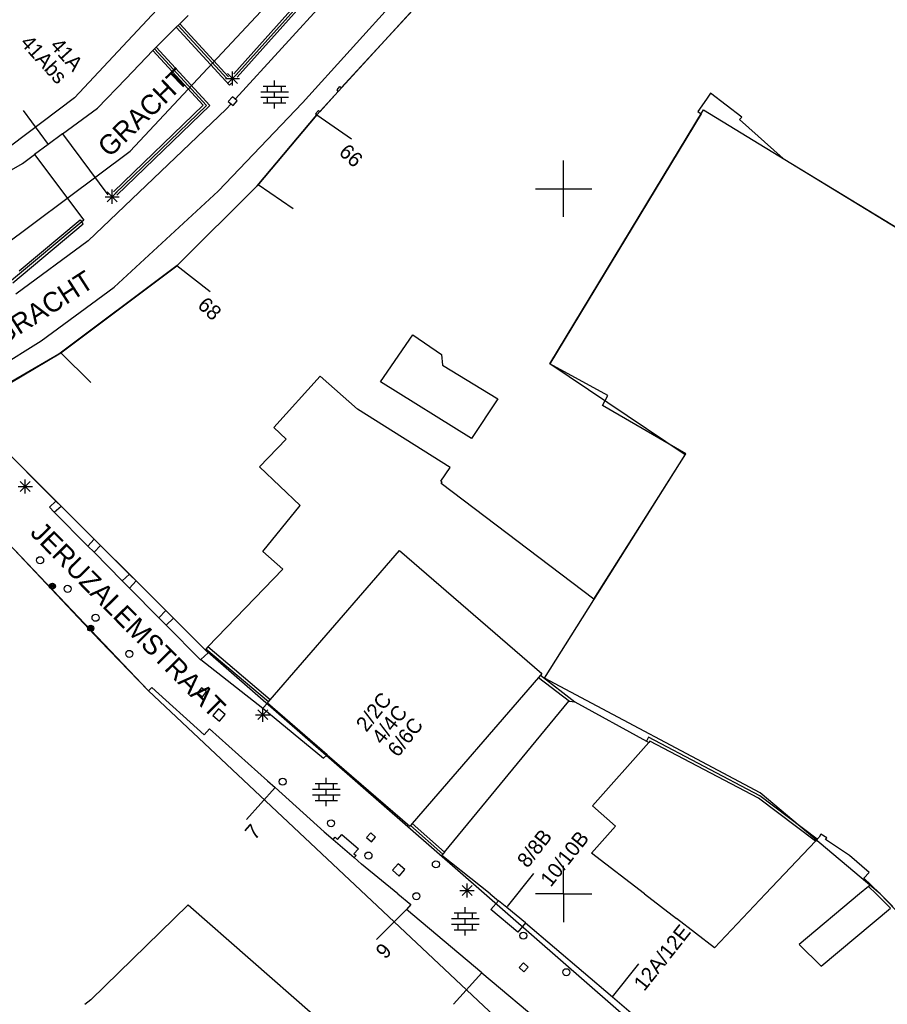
# Model space of a CAD drawing. Header units: millimetres. Extents: x 135944 to 142000, y 454200 to 456692.
# Tile 54 of 185: x 137061 to 137123, y 455792 to 455862. Entities that reach past the tile are written whole.
import ezdxf
from ezdxf.enums import TextEntityAlignment as Align

# ---------------------------------------------------------------- set-up
doc = ezdxf.new("R2010")
doc.units = ezdxf.units.MM
doc.layers.add('TotaalGBKN2013_Bistad', color=251, linetype='Continuous')
doc.layers.add('TotaalGBKN2013X$0$Contouren', color=251, linetype='Continuous')
doc.styles.add('TotaalGBKN2013X$0$GBKN binnenstad 2009$0$Standard', font='txt')

msp = doc.modelspace()

# ---------------------------------------------------------------- linework, layer by layer
at = {"layer": 'TotaalGBKN2013_Bistad'}
for p, q in [((137076.606, 455858.155), (137085.367, 455867.928)), ((137076.852, 455857.919), (137085.62, 455867.701)), ((137076.966, 455858.292), (137085.493, 455867.814)), ((137084.22, 455857.142), (137093.057, 455866.753)), ((137081.483, 455856.099), (137089.21, 455864.648)), ((137076.742, 455856.363), (137083.33, 455863.586)), ((137073.39, 455862.285), (137072.781, 455861.679)), ((137072.538, 455861.442), (137071.113, 455860.04)), ((137072.781, 455861.679), (137072.538, 455861.442)), ((137072.538, 455861.442), (137076.316, 455857.344)), ((137072.66, 455861.561), (137076.11, 455857.818)), ((137072.781, 455861.679), (137076.228, 455857.941)), ((137071.113, 455860.04), (137070.877, 455859.794)), ((137074.688, 455855.907), (137070.995, 455859.917)), ((137074.926, 455855.9), (137071.113, 455860.04)), ((137070.877, 455859.794), (137068.955, 455857.794)), ((137074.451, 455855.914), (137070.877, 455859.794)), ((137076.023, 455857.816), (137077.023, 455857.816)), ((137076.169, 455857.462), (137076.877, 455858.17)), ((137076.877, 455857.462), (137076.169, 455858.17)), ((137076.523, 455857.316), (137076.523, 455858.316)), ((137076.73, 455858.037), (137076.966, 455858.292)), ((137066.952, 455855.709), (137068.955, 455857.794)), ((137076.316, 455857.344), (137076.441, 455857.48)), ((137078.703, 455857.278), (137080.303, 455857.278)), ((137079.003, 455856.878), (137079.003, 455857.278)), ((137079.503, 455857.278), (137079.503, 455857.678)), ((137080.003, 455856.878), (137080.003, 455857.278)), ((137083.934, 455857.02), (137084.141, 455857.243)), ((137084.141, 455857.243), (137084.22, 455857.142)), ((137076.511, 455856.523), (137076.223, 455856.177)), ((137076.857, 455856.235), (137076.511, 455856.523)), ((137078.523, 455856.878), (137080.483, 455856.878)), ((137078.523, 455856.478), (137080.483, 455856.478)), ((137079.003, 455856.078), (137079.003, 455856.478)), ((137079.503, 455856.478), (137079.503, 455856.878)), ((137080.003, 455856.078), (137080.003, 455856.478)), ((137082.702, 455855.454), (137084.018, 455856.889)), ((137084.018, 455856.889), (137083.934, 455857.02)), ((137110.418, 455856.768), (137110.124, 455856.343)), ((137112.637, 455855.076), (137110.418, 455856.768)), ((137068.086, 455849.777), (137074.451, 455855.914)), ((137068.209, 455849.657), (137074.688, 455855.907)), ((137068.331, 455849.539), (137074.926, 455855.9)), ((137075.498, 455849.823), (137081.483, 455856.099)), ((137076.423, 455856.014), (137076.072, 455855.629)), ((137076.223, 455856.177), (137076.569, 455855.889)), ((137076.569, 455855.889), (137076.857, 455856.235)), ((137078.703, 455856.078), (137080.303, 455856.078)), ((137079.503, 455855.678), (137079.503, 455856.078)), ((137110.124, 455856.343), (137109.519, 455855.468)), ((137061.671, 455855.55), (137063.453, 455853.137)), ((137064.471, 455853.885), (137066.952, 455855.709)), ((137076.072, 455855.629), (137066.285, 455846.296)), ((137078.268, 455850.206), (137082.489, 455855.241)), ((137082.397, 455855.317), (137082.608, 455855.555)), ((137082.489, 455855.241), (137082.397, 455855.317)), ((137082.489, 455855.241), (137084.963, 455853.546)), ((137082.608, 455855.555), (137082.702, 455855.454)), ((137109.739, 455855.318), (137099.01, 455837.588)), ((137109.519, 455855.468), (137109.739, 455855.318)), ((137112.478, 455854.907), (137112.637, 455855.076)), ((137115.557, 455852.137), (137112.478, 455854.907)), ((137064.471, 455853.885), (137063.453, 455853.137)), ((137064.471, 455853.885), (137067.685, 455849.557)), ((137063.453, 455853.137), (137062.491, 455852.429)), ((137061.623, 455851.791), (137062.491, 455852.429)), ((137062.491, 455852.429), (137065.979, 455847.76)), ((137055.871, 455848.502), (137061.623, 455851.791)), ((137100, 455850), (137100, 455852)), ((137115.557, 455852.137), (137137.951, 455838.541)), ((137072.599, 455844.554), (137078.268, 455850.206)), ((137078.34, 455850.292), (137080.815, 455848.596)), ((137067.64, 455849.08), (137068.348, 455849.788)), ((137068.348, 455849.08), (137067.64, 455849.788)), ((137067.994, 455848.934), (137067.994, 455849.934)), ((137068.141, 455843.029), (137075.498, 455849.823)), ((137098, 455850), (137100, 455850)), ((137100, 455850), (137102, 455850)), ((137100, 455848), (137100, 455850)), ((137067.494, 455849.434), (137068.494, 455849.434)), ((137065.829, 455847.652), (137060.849, 455843.482)), ((137060.952, 455843.333), (137065.945, 455847.514)), ((137061.39, 455844.169), (137065.714, 455847.79)), ((137065.714, 455847.79), (137065.829, 455847.652)), ((137065.979, 455847.76), (137065.829, 455847.652)), ((137065.945, 455847.514), (137065.829, 455847.652)), ((137066.285, 455846.296), (137061.159, 455842.531)), ((137072.599, 455844.554), (137064.201, 455838.273)), ((137074.94, 455842.693), (137072.566, 455844.527)), ((137062.949, 455839.22), (137068.141, 455843.029)), ((137057.429, 455835.764), (137062.949, 455839.22)), ((137087.012, 455836.314), (137089.316, 455839.639)), ((137089.316, 455839.639), (137091.334, 455838.255)), ((137064.201, 455838.273), (137058.552, 455834.998)), ((137066.485, 455836.255), (137064.342, 455838.355)), ((137091.334, 455838.255), (137091.411, 455837.5)), ((137103.133, 455835.339), (137099.01, 455837.588)), ((137091.411, 455837.5), (137095.326, 455835.099)), ((137079.452, 455833.08), (137082.738, 455836.721)), ((137085.381, 455834.381), (137082.738, 455836.721)), ((137093.472, 455832.301), (137087.012, 455836.314)), ((137095.326, 455835.099), (137093.472, 455832.301)), ((137102.746, 455834.628), (137103.133, 455835.339)), ((137091.951, 455830.231), (137085.381, 455834.381)), ((137108.661, 455831.199), (137102.746, 455834.628)), ((137064.005, 455827.858), (137058.332, 455833.531)), ((137080.321, 455832.244), (137079.452, 455833.08)), ((137078.441, 455830.291), (137080.321, 455832.244)), ((137102.131, 455820.901), (137108.661, 455831.199)), ((137081.308, 455827.53), (137078.441, 455830.291)), ((137091.281, 455829.271), (137091.951, 455830.231)), ((137061.477, 455828.538), (137062.185, 455829.246)), ((137062.185, 455828.538), (137061.477, 455829.246)), ((137061.831, 455828.392), (137061.831, 455829.392)), ((137091.391, 455829.211), (137091.281, 455829.271)), ((137091.311, 455829.091), (137091.391, 455829.211)), ((137061.331, 455828.892), (137062.331, 455828.892)), ((137102.131, 455820.901), (137091.311, 455829.091)), ((137064.005, 455827.858), (137063.538, 455827.42)), ((137064.378, 455827.485), (137064.005, 455827.858)), ((137063.538, 455827.42), (137063.886, 455827.069)), ((137063.886, 455827.069), (137064.378, 455827.485)), ((137065.808, 455826.055), (137064.378, 455827.485)), ((137078.667, 455824.289), (137081.308, 455827.53)), ((137063.886, 455827.069), (137066.271, 455824.662)), ((137065.808, 455826.055), (137066.713, 455825.154)), ((137066.271, 455824.662), (137066.713, 455825.154)), ((137066.713, 455825.154), (137067.164, 455824.705)), ((137060.638, 455824.85), (137067.121, 455817.981)), ((137066.271, 455824.662), (137066.704, 455824.225)), ((137066.704, 455824.225), (137067.164, 455824.705)), ((137067.164, 455824.705), (137069.208, 455822.669)), ((137079.197, 455813.767), (137088.371, 455824.341)), ((137088.371, 455824.341), (137098.451, 455815.621)), ((137066.704, 455824.225), (137068.699, 455822.211)), ((137080.091, 455823.031), (137078.667, 455824.289)), ((137074.761, 455817.511), (137080.091, 455823.031)), ((137068.699, 455822.211), (137069.208, 455822.669)), ((137069.208, 455822.669), (137069.683, 455822.196)), ((137068.699, 455822.211), (137069.225, 455821.681)), ((137069.225, 455821.681), (137069.683, 455822.196)), ((137069.225, 455821.681), (137071.309, 455819.576)), ((137069.683, 455822.196), (137071.798, 455820.09)), ((137071.309, 455819.576), (137071.798, 455820.09)), ((137071.309, 455819.576), (137071.818, 455819.063)), ((137071.798, 455820.09), (137072.332, 455819.557)), ((137071.818, 455819.063), (137072.332, 455819.557)), ((137072.332, 455819.557), (137074.58, 455817.319)), ((137071.818, 455819.063), (137074.257, 455816.602)), ((137067.121, 455817.981), (137070.571, 455814.411)), ((137074.58, 455817.319), (137074.624, 455817.365)), ((137074.761, 455817.511), (137074.624, 455817.365)), ((137079.066, 455813.616), (137074.624, 455817.365)), ((137079.197, 455813.767), (137074.761, 455817.511)), ((137074.283, 455816.628), (137074.797, 455817.103)), ((137074.797, 455817.103), (137074.58, 455817.319)), ((137074.257, 455816.602), (137074.283, 455816.628)), ((137074.283, 455816.628), (137078.678, 455813.174)), ((137098.221, 455815.355), (137089.262, 455805)), ((137098.352, 455815.507), (137098.221, 455815.355)), ((137098.221, 455815.355), (137100.426, 455813.66)), ((137098.451, 455815.621), (137098.352, 455815.507)), ((137098.352, 455815.507), (137100.791, 455813.622)), ((137070.571, 455814.411), (137070.801, 455814.641)), ((137070.801, 455814.641), (137074.511, 455811.281)), ((137074.315, 455814.616), (137074.044, 455814.257)), ((137074.674, 455814.345), (137074.315, 455814.616)), ((137074.044, 455814.257), (137074.403, 455813.986)), ((137074.403, 455813.986), (137074.674, 455814.345)), ((137078.661, 455812.212), (137078.661, 455813.212)), ((137078.678, 455813.174), (137079, 455813.532)), ((137078.678, 455813.174), (137082.983, 455809.635)), ((137079, 455813.532), (137079.066, 455813.616)), ((137083.232, 455809.87), (137079, 455813.532)), ((137079.066, 455813.616), (137079.197, 455813.767)), ((137091.552, 455802.973), (137100.359, 455813.667)), ((137100.359, 455813.667), (137100.426, 455813.66)), ((137100.426, 455813.66), (137100.791, 455813.622)), ((137100.791, 455813.622), (137105.87, 455810.83)), ((137075.527, 455813.124), (137075.129, 455812.648)), ((137075.129, 455812.648), (137075.605, 455812.25)), ((137076.003, 455812.726), (137075.527, 455813.124)), ((137075.605, 455812.25), (137076.003, 455812.726)), ((137078.161, 455812.712), (137079.161, 455812.712)), ((137078.307, 455812.358), (137079.015, 455813.066)), ((137079.015, 455812.358), (137078.307, 455813.066)), ((137074.511, 455811.281), (137074.901, 455811.711)), ((137074.901, 455811.711), (137079.001, 455808.021)), ((137106.023, 455811.111), (137105.87, 455810.83)), ((137113.918, 455806.958), (137106.023, 455811.111)), ((137102.051, 455806.258), (137106.045, 455810.734)), ((137105.87, 455810.83), (137106.045, 455810.734)), ((137106.104, 455810.842), (137106.045, 455810.734)), ((137113.814, 455806.787), (137106.104, 455810.842)), ((137083.232, 455809.87), (137082.983, 455809.635)), ((137083.232, 455809.87), (137089.091, 455804.801)), ((137079.001, 455808.021), (137079.537, 455807.54)), ((137082.371, 455807.823), (137083.971, 455807.823)), ((137082.671, 455807.423), (137082.671, 455807.823)), ((137083.171, 455807.823), (137083.171, 455808.223)), ((137083.671, 455807.423), (137083.671, 455807.823)), ((137079.537, 455807.54), (137077.512, 455805.269)), ((137079.537, 455807.54), (137083.025, 455804.413)), ((137082.191, 455807.423), (137084.151, 455807.423)), ((137082.191, 455807.023), (137084.151, 455807.023)), ((137082.671, 455806.623), (137082.671, 455807.023)), ((137083.171, 455807.023), (137083.171, 455807.423)), ((137083.671, 455806.623), (137083.671, 455807.023)), ((137117.982, 455803.885), (137113.918, 455806.958)), ((137082.371, 455806.623), (137083.971, 455806.623)), ((137083.171, 455806.223), (137083.171, 455806.623)), ((137103.678, 455804.807), (137102.051, 455806.258)), ((137117.844, 455803.739), (137113.814, 455806.787)), ((137089.091, 455804.801), (137089.133, 455804.85)), ((137089.262, 455805), (137089.133, 455804.85)), ((137091.426, 455802.82), (137089.133, 455804.85)), ((137091.552, 455802.973), (137089.262, 455805)), ((137101.977, 455802.9), (137103.678, 455804.807)), ((137083.025, 455804.413), (137083.659, 455803.864)), ((137083.958, 455803.872), (137084.267, 455804.228)), ((137084.267, 455804.228), (137085.445, 455803.207)), ((137086.334, 455804.331), (137086.032, 455803.997)), ((137086.668, 455804.029), (137086.334, 455804.331)), ((137118.23, 455804.245), (137118.12, 455804.032)), ((137118.65, 455803.982), (137118.23, 455804.245)), ((137083.659, 455803.864), (137083.791, 455804.016)), ((137083.659, 455803.864), (137085.147, 455802.575)), ((137083.791, 455804.016), (137083.958, 455803.872)), ((137086.032, 455803.997), (137086.366, 455803.695)), ((137086.366, 455803.695), (137086.668, 455804.029)), ((137114.316, 455800), (137117.844, 455803.739)), ((137117.982, 455803.885), (137117.844, 455803.739)), ((137118.12, 455804.032), (137117.982, 455803.885)), ((137118.57, 455803.862), (137118.65, 455803.982)), ((137120.27, 455802.721), (137118.57, 455803.862)), ((137085.445, 455803.207), (137085.135, 455802.85)), ((137085.135, 455802.85), (137085.278, 455802.727)), ((137085.278, 455802.727), (137085.147, 455802.575)), ((137091.36, 455802.739), (137091.426, 455802.82)), ((137094.798, 455800), (137091.36, 455802.739)), ((137091.552, 455802.973), (137091.426, 455802.82)), ((137105.737, 455800), (137101.977, 455802.9)), ((137121.653, 455801.518), (137120.27, 455802.721)), ((137085.676, 455802.116), (137085.147, 455802.575)), ((137088.255, 455800), (137085.676, 455802.116)), ((137088.277, 455802.144), (137087.87, 455801.677)), ((137088.744, 455801.737), (137088.277, 455802.144)), ((137100, 455800), (137100, 455802)), ((137087.87, 455801.677), (137088.337, 455801.27)), ((137088.337, 455801.27), (137088.744, 455801.737)), ((137096.017, 455799.103), (137097.882, 455801.454)), ((137121.283, 455801.121), (137121.653, 455801.518)), ((137092.797, 455799.898), (137093.505, 455800.606)), ((137093.505, 455799.898), (137092.797, 455800.606)), ((137093.151, 455799.752), (137093.151, 455800.752)), ((137121.768, 455800.658), (137121.283, 455801.121)), ((137121.768, 455800.658), (137121.614, 455800.532)), ((137122.435, 455800), (137121.768, 455800.658)), ((137088.255, 455800), (137089.168, 455799.251)), ((137092.651, 455800.252), (137093.651, 455800.252)), ((137094.798, 455800), (137095.375, 455799.525)), ((137100, 455800), (137098, 455800)), ((137100, 455800), (137098, 455800)), ((137100, 455800), (137102, 455800)), ((137100, 455800), (137102, 455800)), ((137100, 455800), (137100, 455798)), ((137105.737, 455800), (137107.999, 455798.255)), ((137114.316, 455800), (137110.703, 455796.17)), ((137120.966, 455800), (137116.695, 455796.426)), ((137121.614, 455800.532), (137120.966, 455800)), ((137122.154, 455800), (137121.614, 455800.532)), ((137123.182, 455798.986), (137122.154, 455800)), ((137123.334, 455799.113), (137122.435, 455800)), ((137073.371, 455799.234), (137066.483, 455792.493)), ((137073.371, 455799.234), (137082.22, 455791.473)), ((137089.168, 455799.251), (137088.864, 455798.888)), ((137094.841, 455798.891), (137095.375, 455799.525)), ((137095.97, 455799.047), (137095.375, 455799.525)), ((137088.864, 455798.888), (137086.732, 455796.762)), ((137094.202, 455794.412), (137088.864, 455798.888)), ((137092.228, 455798.653), (137093.828, 455798.653)), ((137092.528, 455798.253), (137092.528, 455798.653)), ((137093.028, 455798.653), (137093.028, 455799.053)), ((137093.528, 455798.253), (137093.528, 455798.653)), ((137096.741, 455797.291), (137094.841, 455798.891)), ((137097.303, 455797.958), (137095.97, 455799.047)), ((137118.266, 455794.872), (137123.182, 455798.986)), ((137092.048, 455798.253), (137094.008, 455798.253)), ((137092.048, 455797.853), (137094.008, 455797.853)), ((137092.528, 455797.453), (137092.528, 455797.853)), ((137093.028, 455797.853), (137093.028, 455798.253)), ((137093.528, 455797.453), (137093.528, 455797.853)), ((137097.303, 455797.958), (137096.741, 455797.291)), ((137097.303, 455797.958), (137103.469, 455792.707)), ((137110.703, 455796.17), (137107.999, 455798.255)), ((137092.228, 455797.453), (137093.828, 455797.453)), ((137093.028, 455797.053), (137093.028, 455797.453)), ((137116.695, 455796.426), (137118.266, 455794.872)), ((137097.144, 455795.111), (137096.842, 455794.777)), ((137097.478, 455794.809), (137097.144, 455795.111)), ((137103.466, 455792.703), (137105.331, 455795.054)), ((137094.202, 455794.412), (137092.182, 455792.192)), ((137094.202, 455794.412), (137099.594, 455789.89)), ((137096.842, 455794.777), (137097.176, 455794.475)), ((137097.176, 455794.475), (137097.478, 455794.809)), ((137066.483, 455792.493), (137066.054, 455792.164)), ((137103.469, 455792.707), (137109.697, 455787.403))]:
    msp.add_line(p, q, dxfattribs=at)
for centre, radius in [((137062.881, 455823.662), 0.25), ((137063.751, 455821.822), 0.215), ((137063.751, 455821.822), 0.155), ((137063.751, 455821.822), 0.095), ((137063.751, 455821.822), 0.035), ((137064.831, 455821.632), 0.25), ((137066.812, 455819.582), 0.25), ((137066.471, 455818.842), 0.215), ((137066.471, 455818.842), 0.155), ((137066.471, 455818.842), 0.095), ((137066.471, 455818.842), 0.035), ((137069.202, 455817.022), 0.25), ((137080.081, 455807.962), 0.25), ((137083.511, 455805.012), 0.25), ((137086.161, 455802.722), 0.25), ((137090.941, 455802.102), 0.25), ((137089.561, 455799.842), 0.25), ((137097.144, 455797.046), 0.25), ((137100.189, 455794.453), 0.25)]:
    msp.add_circle(centre, radius, dxfattribs=at)
at = {"layer": 'TotaalGBKN2013X$0$Contouren'}
for p, q in [((137096.982, 455871.066), (137082.489, 455855.241)), ((137082.489, 455855.241), (137078.268, 455850.206)), ((137099.01, 455837.588), (137109.904, 455855.59)), ((137109.904, 455855.59), (137147.323, 455832.73)), ((137078.268, 455850.206), (137072.566, 455844.527)), ((137064.342, 455838.355), (137072.566, 455844.527)), ((137057.54, 455834.32), (137064.342, 455838.355)), ((137108.624, 455831.14), (137099.01, 455837.588)), ((137064.378, 455827.485), (137058.332, 455833.531)), ((137098.648, 455815.297), (137108.624, 455831.14)), ((137074.58, 455817.319), (137064.378, 455827.485)), ((137060.623, 455824.866), (137070.571, 455814.411)), ((137128.451, 455770.294), (137074.58, 455817.319)), ((137113.941, 455807.173), (137098.648, 455815.297)), ((137124.563, 455763.65), (137070.571, 455814.411)), ((137122.437, 455800), (137113.941, 455807.173)), ((137128.63, 455793.557), (137122.437, 455800))]:
    msp.add_line(p, q, dxfattribs=at)
msp.add_lwpolyline([(137093.989, 455956.468), (137097.392, 455951.053), (137110.591, 455919.392), (137104.522, 455902.711), (137097.272, 455892.952), (137088.998, 455881.773), (137065.326, 455856.436), (137057.369, 455850.468), (137046.886, 455844.097), (136993.388, 455817.053), (136965.715, 455809.026), (136963.654, 455805.046), (136965.367, 455798.444), (136984.029, 455807.653), (136995.887, 455812.074), (137049.385, 455839.118), (137057.93, 455844.192), (137069.271, 455852.664), (137092.943, 455878.001), (137110.492, 455900.987), (137116.154, 455917.253), (137101.914, 455951.409), (137076.928, 455991.039)], dxfattribs=at)

# ---------------------------------------------------------------- texts
at = {"layer": 'TotaalGBKN2013_Bistad', "style": 'TotaalGBKN2013X$0$GBKN binnenstad 2009$0$Standard'}
for s, rotation, p in [('41Abs', 312.1488, (137064.494, 455857.691)), ('41A', 312.1488, (137065.609, 455858.587)), ('7', 48.745, (137078.223, 455804.706)), ('9', 47.5842, (137087.494, 455796.256))]:
    msp.add_text(s, height=1.054, rotation=rotation, dxfattribs=at).set_placement(p, align=Align.MIDDLE_RIGHT)
for s, rotation, p in [('GRACHT', 43.96144, (137067.801, 455852.159)), ('NIEUWEGRACHT', 32.74617, (137053.86, 455834.77)), ('JERUZALEMSTRAAT', 314.73482, (137062.105, 455825.543))]:
    msp.add_text(s, height=1.4, rotation=rotation, dxfattribs=at).set_placement(p)
for s, rotation, p in [('66', 317.4027, (137084.354, 455852.883)), ('68', 317.4027, (137074.33, 455842.03)), ('2/2C', 51.4514, (137085.604, 455811.753)), ('4/4C', 51.4514, (137086.721, 455810.859)), ('6/6C', 51.4514, (137087.837, 455809.965)), ('8/8B', 51.5819, (137097.028, 455802.109)), ('10/10B', 51.5819, (137098.671, 455800.76)), ('12A/12E', 51.5819, (137105.299, 455793.376))]:
    msp.add_text(s, height=1.054, rotation=rotation, dxfattribs=at).set_placement(p, align=Align.MIDDLE_LEFT)

doc.saveas('drawing.dxf')
